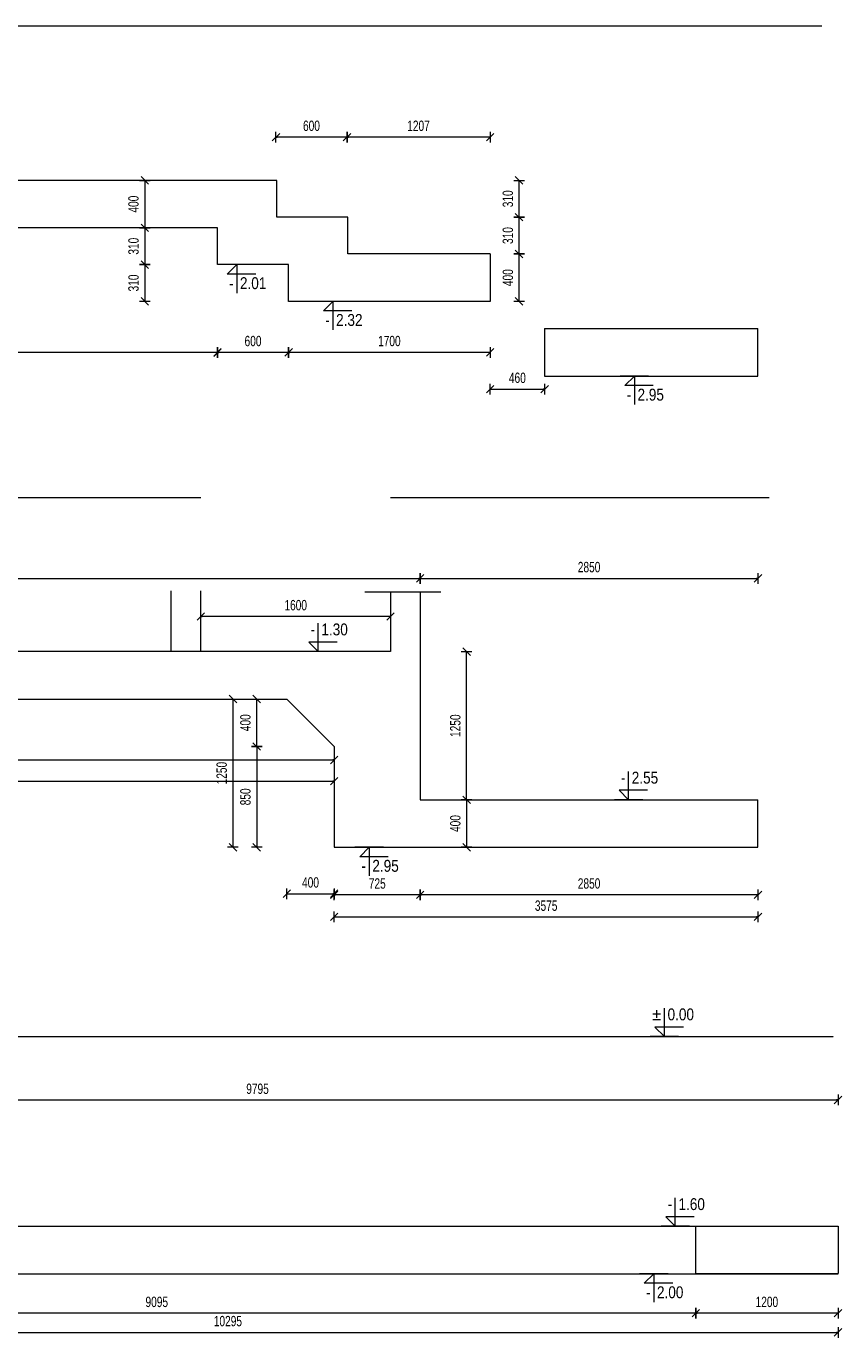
# Model space of a CAD drawing. Header units: millimetres. Extents: x -1893473 to 942156, y -568027 to 942944.
# Tile 14 of 256: x -206735 to -199855, y -237532 to -226473. Entities that reach past the tile are written whole.
import ezdxf
from ezdxf.enums import TextEntityAlignment as Align

# ---------------------------------------------------------------- set-up
doc = ezdxf.new("R2010")
doc.units = ezdxf.units.MM
doc.header["$LTSCALE"] = 0.2
doc.linetypes.add('HIDDEN', pattern=[9.525, 6.35, -3.175])
doc.layers.add('AutoCAD_Structural_Detailing_symbole graficzne', color=7, linetype='Continuous')
for name, color, linetype, lineweight in [('P-Opis fundamenty', 193, 'Continuous', 9), ('P-Przerywana', 13, 'HIDDEN', 18), ('P-Wymiar', 142, 'Continuous', 9)]:
    doc.layers.add(name, color=color, linetype=linetype, lineweight=lineweight)
doc.styles.add('ROMANS', font='arial.ttf', dxfattribs={"width": 0.7})
doc.styles.add('STYLE1', font='ARIALN.TTF')
doc.dimstyles.new('A50', dxfattribs={"dimscale": 50, "dimtxt": 1.75, "dimasz": 0.05, "dimexe": 0, "dimexo": 0, "dimgap": 1, "dimtad": 1, "dimdec": 0, "dimrnd": 1, "dimdsep": 46, "dimtxsty": 'ROMANS', "dimblk": '[[[[[[[[', "dimcen": 2, "dimdle": 2, "dimse1": 1, "dimse2": 1, "dimclrd": 256, "dimclrt": 1, "dimadec": 0, "dimazin": 0, "dimtfac": 1, "dimtdec": 0, "dimtix": 1, "dimtmove": 2, "dimatfit": 3, "dimldrblk": '[[[[[[[[', "dimfxl": 1, "dimtvp": 0.6, "dimtolj": 1, "dimlwd": -1, "dimarcsym": 0})

# ---------------------------------------------------------------- blocks, each defined once
blk = doc.blocks.new('[[[[[[[[')
at = {"layer": 'P-Wymiar'}
for p, q in [((-12.7, -12.7), (12.7, 12.7)), ((0, 0), (-4.6, 0)), ((0, 18), (0, -18))]:
    blk.add_line(p, q, dxfattribs=at)
blk = doc.blocks.new('*D6020')
at = {"layer": 'DEFPOINTS', "color": 0, "transparency": 16777216}
for p in [(23529, 9215), (23773, 9215), (23529, 8815)]:
    blk.add_point(p, dxfattribs=at)
at = {"layer": 'P-Wymiar', "transparency": 16777216}
blk.add_line((23773, 8817), (23773, 9212), dxfattribs=at)
at = {"layer": 'P-Wymiar', "transparency": 16777216, "xscale": 2.5, "yscale": 2.5, "zscale": 2.5}
for p, rotation in [((23773, 9215), 90), ((23773, 8815), 270)]:
    blk.add_blockref('[[[[[[[[', p, dxfattribs=dict(at, rotation=rotation))
at = {"layer": 'P-Wymiar', "color": 1, "transparency": 16777216, "insert": (23679, 9015), "char_height": 87.5, "attachment_point": 5, "rotation": 90, "style": 'ROMANS'}
blk.add_mtext('\\A1;400', dxfattribs=at)
blk = doc.blocks.new('*D6021')
at = {"layer": 'DEFPOINTS', "color": 0, "transparency": 16777216}
for p in [(22322, 9525), (23773, 9525), (23529, 9215)]:
    blk.add_point(p, dxfattribs=at)
at = {"layer": 'P-Wymiar', "transparency": 16777216}
blk.add_line((23773, 9217), (23773, 9522), dxfattribs=at)
at = {"layer": 'P-Wymiar', "transparency": 16777216, "xscale": 2.5, "yscale": 2.5, "zscale": 2.5}
for p, rotation in [((23773, 9525), 90), ((23773, 9215), 270)]:
    blk.add_blockref('[[[[[[[[', p, dxfattribs=dict(at, rotation=rotation))
at = {"layer": 'P-Wymiar', "color": 1, "transparency": 16777216, "insert": (23679, 9370), "char_height": 87.5, "attachment_point": 5, "rotation": 90, "style": 'ROMANS'}
blk.add_mtext('\\A1;310', dxfattribs=at)
blk = doc.blocks.new('*D6022')
at = {"layer": 'DEFPOINTS', "color": 0, "transparency": 16777216}
for p in [(21722, 9835), (23773, 9835), (22322, 9525)]:
    blk.add_point(p, dxfattribs=at)
at = {"layer": 'P-Wymiar', "transparency": 16777216}
blk.add_line((23773, 9527), (23773, 9832), dxfattribs=at)
at = {"layer": 'P-Wymiar', "transparency": 16777216, "xscale": 2.5, "yscale": 2.5, "zscale": 2.5}
for p, rotation in [((23773, 9835), 90), ((23773, 9525), 270)]:
    blk.add_blockref('[[[[[[[[', p, dxfattribs=dict(at, rotation=rotation))
at = {"layer": 'P-Wymiar', "color": 1, "transparency": 16777216, "insert": (23679, 9680), "char_height": 87.5, "attachment_point": 5, "rotation": 90, "style": 'ROMANS'}
blk.add_mtext('\\A1;310', dxfattribs=at)
blk = doc.blocks.new('*D6023')
at = {"layer": 'DEFPOINTS', "color": 0, "transparency": 16777216}
for p in [(20791, 9835), (20616, 9435), (20791, 9435)]:
    blk.add_point(p, dxfattribs=at)
at = {"layer": 'P-Wymiar', "transparency": 16777216}
blk.add_line((20616, 9832), (20616, 9437), dxfattribs=at)
at = {"layer": 'P-Wymiar', "transparency": 16777216, "xscale": 2.5, "yscale": 2.5, "zscale": 2.5}
for p, rotation in [((20616, 9835), 90), ((20616, 9435), 270)]:
    blk.add_blockref('[[[[[[[[', p, dxfattribs=dict(at, rotation=rotation))
at = {"layer": 'P-Wymiar', "color": 1, "transparency": 16777216, "insert": (20521, 9635), "char_height": 87.5, "attachment_point": 5, "rotation": 90, "style": 'ROMANS'}
blk.add_mtext('\\A1;400', dxfattribs=at)
blk = doc.blocks.new('*D6024')
at = {"layer": 'DEFPOINTS', "color": 0, "transparency": 16777216}
for p in [(20791, 9435), (20616, 9125), (21222, 9125)]:
    blk.add_point(p, dxfattribs=at)
at = {"layer": 'P-Wymiar', "transparency": 16777216}
blk.add_line((20616, 9432), (20616, 9127), dxfattribs=at)
at = {"layer": 'P-Wymiar', "transparency": 16777216, "xscale": 2.5, "yscale": 2.5, "zscale": 2.5}
for p, rotation in [((20616, 9435), 90), ((20616, 9125), 270)]:
    blk.add_blockref('[[[[[[[[', p, dxfattribs=dict(at, rotation=rotation))
at = {"layer": 'P-Wymiar', "color": 1, "transparency": 16777216, "insert": (20521, 9280), "char_height": 87.5, "attachment_point": 5, "rotation": 90, "style": 'ROMANS'}
blk.add_mtext('\\A1;310', dxfattribs=at)
blk = doc.blocks.new('*D6025')
at = {"layer": 'DEFPOINTS', "color": 0, "transparency": 16777216}
for p in [(21222, 9125), (20616, 8815), (21822, 8815)]:
    blk.add_point(p, dxfattribs=at)
at = {"layer": 'P-Wymiar', "transparency": 16777216}
blk.add_line((20616, 9122), (20616, 8817), dxfattribs=at)
at = {"layer": 'P-Wymiar', "transparency": 16777216, "xscale": 2.5, "yscale": 2.5, "zscale": 2.5}
for p, rotation in [((20616, 9125), 90), ((20616, 8815), 270)]:
    blk.add_blockref('[[[[[[[[', p, dxfattribs=dict(at, rotation=rotation))
at = {"layer": 'P-Wymiar', "color": 1, "transparency": 16777216, "insert": (20521, 8970), "char_height": 87.5, "attachment_point": 5, "rotation": 90, "style": 'ROMANS'}
blk.add_mtext('\\A1;310', dxfattribs=at)
blk = doc.blocks.new('*D6026')
at = {"layer": 'DEFPOINTS', "color": 0, "transparency": 16777216}
for p in [(22322, 10200), (22322, 9215), (23529, 9215)]:
    blk.add_point(p, dxfattribs=at)
at = {"layer": 'P-Wymiar', "transparency": 16777216}
blk.add_line((23527, 10200), (22324, 10200), dxfattribs=at)
at = {"layer": 'P-Wymiar', "transparency": 16777216, "xscale": 2.5, "yscale": 2.5, "zscale": 2.5, "rotation": 180}
blk.add_blockref('[[[[[[[[', (22322, 10200), dxfattribs=at)
at = {"layer": 'P-Wymiar', "transparency": 16777216, "xscale": 2.5, "yscale": 2.5, "zscale": 2.5}
blk.add_blockref('[[[[[[[[', (23529, 10200), dxfattribs=at)
at = {"layer": 'P-Wymiar', "color": 1, "transparency": 16777216, "insert": (22925, 10295), "char_height": 87.5, "attachment_point": 5, "style": 'ROMANS'}
blk.add_mtext('\\A1;1207', dxfattribs=at)
blk = doc.blocks.new('*D6027')
at = {"layer": 'DEFPOINTS', "color": 0, "transparency": 16777216}
for p in [(21722, 10200), (21722, 9525), (22322, 9215)]:
    blk.add_point(p, dxfattribs=at)
at = {"layer": 'P-Wymiar', "transparency": 16777216}
blk.add_line((22319, 10200), (21724, 10200), dxfattribs=at)
at = {"layer": 'P-Wymiar', "transparency": 16777216, "xscale": 2.5, "yscale": 2.5, "zscale": 2.5, "rotation": 180}
blk.add_blockref('[[[[[[[[', (21722, 10200), dxfattribs=at)
at = {"layer": 'P-Wymiar', "transparency": 16777216, "xscale": 2.5, "yscale": 2.5, "zscale": 2.5}
blk.add_blockref('[[[[[[[[', (22322, 10200), dxfattribs=at)
at = {"layer": 'P-Wymiar', "color": 1, "transparency": 16777216, "insert": (22022, 10295), "char_height": 87.5, "attachment_point": 5, "style": 'ROMANS'}
blk.add_mtext('\\A1;600', dxfattribs=at)
blk = doc.blocks.new('*D6028')
at = {"layer": 'DEFPOINTS', "color": 0, "transparency": 16777216}
for p in [(21829, 8874), (23529, 8815), (21829, 8385)]:
    blk.add_point(p, dxfattribs=at)
at = {"layer": 'P-Wymiar', "transparency": 16777216}
blk.add_line((23527, 8385), (21831, 8385), dxfattribs=at)
at = {"layer": 'P-Wymiar', "transparency": 16777216, "xscale": 2.5, "yscale": 2.5, "zscale": 2.5, "rotation": 180}
blk.add_blockref('[[[[[[[[', (21829, 8385), dxfattribs=at)
at = {"layer": 'P-Wymiar', "transparency": 16777216, "xscale": 2.5, "yscale": 2.5, "zscale": 2.5}
blk.add_blockref('[[[[[[[[', (23529, 8385), dxfattribs=at)
at = {"layer": 'P-Wymiar', "color": 1, "transparency": 16777216, "insert": (22679, 8480), "char_height": 87.5, "attachment_point": 5, "style": 'ROMANS'}
blk.add_mtext('\\A1;1700', dxfattribs=at)
blk = doc.blocks.new('*D6029')
at = {"layer": 'DEFPOINTS', "color": 0, "transparency": 16777216}
for p in [(21229, 9170), (21829, 8874), (21229, 8385)]:
    blk.add_point(p, dxfattribs=at)
at = {"layer": 'P-Wymiar', "transparency": 16777216}
blk.add_line((21826, 8385), (21231, 8385), dxfattribs=at)
at = {"layer": 'P-Wymiar', "transparency": 16777216, "xscale": 2.5, "yscale": 2.5, "zscale": 2.5, "rotation": 180}
blk.add_blockref('[[[[[[[[', (21229, 8385), dxfattribs=at)
at = {"layer": 'P-Wymiar', "transparency": 16777216, "xscale": 2.5, "yscale": 2.5, "zscale": 2.5}
blk.add_blockref('[[[[[[[[', (21829, 8385), dxfattribs=at)
at = {"layer": 'P-Wymiar', "color": 1, "transparency": 16777216, "insert": (21529, 8480), "char_height": 87.5, "attachment_point": 5, "style": 'ROMANS'}
blk.add_mtext('\\A1;600', dxfattribs=at)
blk = doc.blocks.new('*D6030')
at = {"layer": 'DEFPOINTS', "color": 0, "transparency": 16777216}
for p in [(23529, 8815), (23989, 8585), (23989, 8075)]:
    blk.add_point(p, dxfattribs=at)
at = {"layer": 'P-Wymiar', "transparency": 16777216}
blk.add_line((23532, 8075), (23987, 8075), dxfattribs=at)
at = {"layer": 'P-Wymiar', "transparency": 16777216, "xscale": 2.5, "yscale": 2.5, "zscale": 2.5, "rotation": 180}
blk.add_blockref('[[[[[[[[', (23529, 8075), dxfattribs=at)
at = {"layer": 'P-Wymiar', "transparency": 16777216, "xscale": 2.5, "yscale": 2.5, "zscale": 2.5}
blk.add_blockref('[[[[[[[[', (23989, 8075), dxfattribs=at)
at = {"layer": 'P-Wymiar', "color": 1, "transparency": 16777216, "insert": (23759, 8170), "char_height": 87.5, "attachment_point": 5, "style": 'ROMANS'}
blk.add_mtext('\\A1;460', dxfattribs=at)
blk = doc.blocks.new('*D6089')
at = {"layer": 'DEFPOINTS', "color": 0, "transparency": 16777216}
for p in [(17222, 9460), (21229, 9374), (17222, 8383)]:
    blk.add_point(p, dxfattribs=at)
at = {"layer": 'P-Wymiar', "transparency": 16777216}
blk.add_line((21226, 8383), (17224, 8383), dxfattribs=at)
at = {"layer": 'P-Wymiar', "transparency": 16777216, "xscale": 2.5, "yscale": 2.5, "zscale": 2.5, "rotation": 180}
blk.add_blockref('[[[[[[[[', (17222, 8383), dxfattribs=at)
at = {"layer": 'P-Wymiar', "transparency": 16777216, "xscale": 2.5, "yscale": 2.5, "zscale": 2.5}
blk.add_blockref('[[[[[[[[', (21229, 8383), dxfattribs=at)
at = {"layer": 'P-Wymiar', "color": 1, "transparency": 16777216, "insert": (19225, 8477), "char_height": 87.5, "attachment_point": 5, "style": 'ROMANS'}
blk.add_mtext('\\A1;4007', dxfattribs=at)
blk = doc.blocks.new('*D6096')
at = {"layer": 'DEFPOINTS', "color": 0, "transparency": 16777216}
for p in [(22214, 4948), (22214, 4896), (15969, 3870)]:
    blk.add_point(p, dxfattribs=at)
at = {"layer": 'P-Wymiar', "transparency": 16777216}
blk.add_line((15972, 4948), (22212, 4948), dxfattribs=at)
at = {"layer": 'P-Wymiar', "transparency": 16777216, "xscale": 2.5, "yscale": 2.5, "zscale": 2.5, "rotation": 180}
blk.add_blockref('[[[[[[[[', (15969, 4948), dxfattribs=at)
at = {"layer": 'P-Wymiar', "transparency": 16777216, "xscale": 2.5, "yscale": 2.5, "zscale": 2.5}
blk.add_blockref('[[[[[[[[', (22214, 4948), dxfattribs=at)
at = {"layer": 'P-Wymiar', "color": 1, "transparency": 16777216, "insert": (19092, 5042), "char_height": 87.5, "attachment_point": 5, "style": 'ROMANS'}
blk.add_mtext('\\A1;6245', dxfattribs=at)
blk = doc.blocks.new('*D6097')
at = {"layer": 'DEFPOINTS', "color": 0, "transparency": 16777216}
for p in [(15469, 5462), (22214, 4769), (22214, 4637)]:
    blk.add_point(p, dxfattribs=at)
at = {"layer": 'P-Wymiar', "transparency": 16777216}
blk.add_line((15472, 4769), (22212, 4769), dxfattribs=at)
at = {"layer": 'P-Wymiar', "transparency": 16777216, "xscale": 2.5, "yscale": 2.5, "zscale": 2.5, "rotation": 180}
blk.add_blockref('[[[[[[[[', (15469, 4769), dxfattribs=at)
at = {"layer": 'P-Wymiar', "transparency": 16777216, "xscale": 2.5, "yscale": 2.5, "zscale": 2.5}
blk.add_blockref('[[[[[[[[', (22214, 4769), dxfattribs=at)
at = {"layer": 'P-Wymiar', "color": 1, "transparency": 16777216, "insert": (18842, 4863), "char_height": 87.5, "attachment_point": 5, "style": 'ROMANS'}
blk.add_mtext('\\A1;6745', dxfattribs=at)
blk = doc.blocks.new('*D6098')
at = {"layer": 'DEFPOINTS', "color": 0, "transparency": 16777216}
for p in [(21560, 5462), (21814, 5462), (22214, 5062)]:
    blk.add_point(p, dxfattribs=at)
at = {"layer": 'P-Wymiar', "transparency": 16777216}
blk.add_line((21560, 5065), (21560, 5460), dxfattribs=at)
at = {"layer": 'P-Wymiar', "transparency": 16777216, "xscale": 2.5, "yscale": 2.5, "zscale": 2.5}
for p, rotation in [((21560, 5462), 90), ((21560, 5062), 270)]:
    blk.add_blockref('[[[[[[[[', p, dxfattribs=dict(at, rotation=rotation))
at = {"layer": 'P-Wymiar', "color": 1, "transparency": 16777216, "insert": (21465, 5262), "char_height": 87.5, "attachment_point": 5, "rotation": 90, "style": 'ROMANS'}
blk.add_mtext('\\A1;400', dxfattribs=at)
blk = doc.blocks.new('*D6099')
at = {"layer": 'DEFPOINTS', "color": 0, "transparency": 16777216}
for p in [(21814, 5462), (22214, 5062), (22214, 3820)]:
    blk.add_point(p, dxfattribs=at)
at = {"layer": 'P-Wymiar', "transparency": 16777216}
blk.add_line((21817, 3820), (22212, 3820), dxfattribs=at)
at = {"layer": 'P-Wymiar', "transparency": 16777216, "xscale": 2.5, "yscale": 2.5, "zscale": 2.5, "rotation": 180}
blk.add_blockref('[[[[[[[[', (21814, 3820), dxfattribs=at)
at = {"layer": 'P-Wymiar', "transparency": 16777216, "xscale": 2.5, "yscale": 2.5, "zscale": 2.5}
blk.add_blockref('[[[[[[[[', (22214, 3820), dxfattribs=at)
at = {"layer": 'P-Wymiar', "color": 1, "transparency": 16777216, "insert": (22014, 3915), "char_height": 87.5, "attachment_point": 5, "style": 'ROMANS'}
blk.add_mtext('\\A1;400', dxfattribs=at)
blk = doc.blocks.new('*D6100')
at = {"layer": 'DEFPOINTS', "color": 0, "transparency": 16777216}
for p in [(22214, 5062), (21560, 4212), (22214, 4212)]:
    blk.add_point(p, dxfattribs=at)
at = {"layer": 'P-Wymiar', "transparency": 16777216}
blk.add_line((21560, 5060), (21560, 4215), dxfattribs=at)
at = {"layer": 'P-Wymiar', "transparency": 16777216, "xscale": 2.5, "yscale": 2.5, "zscale": 2.5}
for p, rotation in [((21560, 5062), 90), ((21560, 4212), 270)]:
    blk.add_blockref('[[[[[[[[', p, dxfattribs=dict(at, rotation=rotation))
at = {"layer": 'P-Wymiar', "color": 1, "transparency": 16777216, "insert": (21465, 4637), "char_height": 87.5, "attachment_point": 5, "rotation": 90, "style": 'ROMANS'}
blk.add_mtext('\\A1;850', dxfattribs=at)
blk = doc.blocks.new('*D6101')
at = {"layer": 'DEFPOINTS', "color": 0, "transparency": 16777216}
for p in [(21688, 5462), (21360, 4212), (22214, 4212)]:
    blk.add_point(p, dxfattribs=at)
at = {"layer": 'P-Wymiar', "transparency": 16777216}
blk.add_line((21360, 5460), (21360, 4215), dxfattribs=at)
at = {"layer": 'P-Wymiar', "transparency": 16777216, "xscale": 2.5, "yscale": 2.5, "zscale": 2.5}
for p, rotation in [((21360, 5462), 90), ((21360, 4212), 270)]:
    blk.add_blockref('[[[[[[[[', p, dxfattribs=dict(at, rotation=rotation))
at = {"layer": 'P-Wymiar', "color": 1, "transparency": 16777216, "insert": (21265, 4837), "char_height": 87.5, "attachment_point": 5, "rotation": 90, "style": 'ROMANS'}
blk.add_mtext('\\A1;1250', dxfattribs=at)
blk = doc.blocks.new('*D6102')
at = {"layer": 'DEFPOINTS', "color": 0, "transparency": 16777216}
for p in [(23402, 4612), (23331, 4212), (23402, 4212)]:
    blk.add_point(p, dxfattribs=at)
at = {"layer": 'P-Wymiar', "transparency": 16777216}
blk.add_line((23331, 4610), (23331, 4215), dxfattribs=at)
at = {"layer": 'P-Wymiar', "transparency": 16777216, "xscale": 2.5, "yscale": 2.5, "zscale": 2.5}
for p, rotation in [((23331, 4612), 90), ((23331, 4212), 270)]:
    blk.add_blockref('[[[[[[[[', p, dxfattribs=dict(at, rotation=rotation))
at = {"layer": 'P-Wymiar', "color": 1, "transparency": 16777216, "insert": (23236, 4412), "char_height": 87.5, "attachment_point": 5, "rotation": 90, "style": 'ROMANS'}
blk.add_mtext('\\A1;400', dxfattribs=at)
blk = doc.blocks.new('*D6103')
at = {"layer": 'DEFPOINTS', "color": 0, "transparency": 16777216}
for p in [(22214, 4212), (25789, 4212), (25789, 3625)]:
    blk.add_point(p, dxfattribs=at)
at = {"layer": 'P-Wymiar', "transparency": 16777216}
blk.add_line((22217, 3625), (25787, 3625), dxfattribs=at)
at = {"layer": 'P-Wymiar', "transparency": 16777216, "xscale": 2.5, "yscale": 2.5, "zscale": 2.5, "rotation": 180}
blk.add_blockref('[[[[[[[[', (22214, 3625), dxfattribs=at)
at = {"layer": 'P-Wymiar', "transparency": 16777216, "xscale": 2.5, "yscale": 2.5, "zscale": 2.5}
blk.add_blockref('[[[[[[[[', (25789, 3625), dxfattribs=at)
at = {"layer": 'P-Wymiar', "color": 1, "transparency": 16777216, "insert": (24002, 3719), "char_height": 87.5, "attachment_point": 5, "style": 'ROMANS'}
blk.add_mtext('\\A1;3575', dxfattribs=at)
blk = doc.blocks.new('*D6104')
at = {"layer": 'DEFPOINTS', "color": 0, "transparency": 16777216}
for p in [(22939, 4612), (25789, 4212), (22939, 3811)]:
    blk.add_point(p, dxfattribs=at)
at = {"layer": 'P-Wymiar', "transparency": 16777216}
blk.add_line((25787, 3811), (22942, 3811), dxfattribs=at)
at = {"layer": 'P-Wymiar', "transparency": 16777216, "xscale": 2.5, "yscale": 2.5, "zscale": 2.5, "rotation": 180}
blk.add_blockref('[[[[[[[[', (22939, 3811), dxfattribs=at)
at = {"layer": 'P-Wymiar', "transparency": 16777216, "xscale": 2.5, "yscale": 2.5, "zscale": 2.5}
blk.add_blockref('[[[[[[[[', (25789, 3811), dxfattribs=at)
at = {"layer": 'P-Wymiar', "color": 1, "transparency": 16777216, "insert": (24364, 3906), "char_height": 87.5, "attachment_point": 5, "style": 'ROMANS'}
blk.add_mtext('\\A1;2850', dxfattribs=at)
blk = doc.blocks.new('*D6105')
at = {"layer": 'DEFPOINTS', "color": 0, "transparency": 16777216}
for p in [(22939, 4612), (22214, 4212), (22214, 3811)]:
    blk.add_point(p, dxfattribs=at)
at = {"layer": 'P-Wymiar', "transparency": 16777216}
blk.add_line((22937, 3811), (22217, 3811), dxfattribs=at)
at = {"layer": 'P-Wymiar', "transparency": 16777216, "xscale": 2.5, "yscale": 2.5, "zscale": 2.5, "rotation": 180}
blk.add_blockref('[[[[[[[[', (22214, 3811), dxfattribs=at)
at = {"layer": 'P-Wymiar', "transparency": 16777216, "xscale": 2.5, "yscale": 2.5, "zscale": 2.5}
blk.add_blockref('[[[[[[[[', (22939, 3811), dxfattribs=at)
at = {"layer": 'P-Wymiar', "color": 1, "transparency": 16777216, "insert": (22577, 3906), "char_height": 87.5, "attachment_point": 5, "style": 'ROMANS'}
blk.add_mtext('\\A1;725', dxfattribs=at)
blk = doc.blocks.new('*D6107')
at = {"layer": 'DEFPOINTS', "color": 0, "transparency": 16777216}
for p in [(22939, 6479), (15969, 6112), (22939, 6001)]:
    blk.add_point(p, dxfattribs=at)
at = {"layer": 'P-Wymiar', "transparency": 16777216}
blk.add_line((15972, 6479), (22937, 6479), dxfattribs=at)
at = {"layer": 'P-Wymiar', "transparency": 16777216, "xscale": 2.5, "yscale": 2.5, "zscale": 2.5, "rotation": 180}
blk.add_blockref('[[[[[[[[', (15969, 6479), dxfattribs=at)
at = {"layer": 'P-Wymiar', "transparency": 16777216, "xscale": 2.5, "yscale": 2.5, "zscale": 2.5}
blk.add_blockref('[[[[[[[[', (22939, 6479), dxfattribs=at)
at = {"layer": 'P-Wymiar', "color": 1, "transparency": 16777216, "insert": (19454, 6574), "char_height": 87.5, "attachment_point": 5, "style": 'ROMANS'}
blk.add_mtext('\\A1;6970', dxfattribs=at)
blk = doc.blocks.new('*D6108')
at = {"layer": 'DEFPOINTS', "color": 0, "transparency": 16777216}
for p in [(25789, 6479), (22939, 6001), (25789, 4612)]:
    blk.add_point(p, dxfattribs=at)
at = {"layer": 'P-Wymiar', "transparency": 16777216}
blk.add_line((22942, 6479), (25787, 6479), dxfattribs=at)
at = {"layer": 'P-Wymiar', "transparency": 16777216, "xscale": 2.5, "yscale": 2.5, "zscale": 2.5, "rotation": 180}
blk.add_blockref('[[[[[[[[', (22939, 6479), dxfattribs=at)
at = {"layer": 'P-Wymiar', "transparency": 16777216, "xscale": 2.5, "yscale": 2.5, "zscale": 2.5}
blk.add_blockref('[[[[[[[[', (25789, 6479), dxfattribs=at)
at = {"layer": 'P-Wymiar', "color": 1, "transparency": 16777216, "insert": (24364, 6574), "char_height": 87.5, "attachment_point": 5, "style": 'ROMANS'}
blk.add_mtext('\\A1;2850', dxfattribs=at)
blk = doc.blocks.new('*D6109')
at = {"layer": 'DEFPOINTS', "color": 0, "transparency": 16777216}
for p in [(22689, 5862), (23331, 5862), (23402, 4612)]:
    blk.add_point(p, dxfattribs=at)
at = {"layer": 'P-Wymiar', "transparency": 16777216}
blk.add_line((23331, 4615), (23331, 5860), dxfattribs=at)
at = {"layer": 'P-Wymiar', "transparency": 16777216, "xscale": 2.5, "yscale": 2.5, "zscale": 2.5}
for p, rotation in [((23331, 5862), 90), ((23331, 4612), 270)]:
    blk.add_blockref('[[[[[[[[', p, dxfattribs=dict(at, rotation=rotation))
at = {"layer": 'P-Wymiar', "color": 1, "transparency": 16777216, "insert": (23236, 5237), "char_height": 87.5, "attachment_point": 5, "rotation": 90, "style": 'ROMANS'}
blk.add_mtext('\\A1;1250', dxfattribs=at)
blk = doc.blocks.new('*D6116')
at = {"layer": 'DEFPOINTS', "color": 0, "transparency": 16777216}
for p in [(16169, 616), (26464, 616), (26464, 121)]:
    blk.add_point(p, dxfattribs=at)
at = {"layer": 'P-Wymiar', "transparency": 16777216}
blk.add_line((16172, 121), (26462, 121), dxfattribs=at)
at = {"layer": 'P-Wymiar', "transparency": 16777216, "xscale": 2.5, "yscale": 2.5, "zscale": 2.5, "rotation": 180}
blk.add_blockref('[[[[[[[[', (16169, 121), dxfattribs=at)
at = {"layer": 'P-Wymiar', "transparency": 16777216, "xscale": 2.5, "yscale": 2.5, "zscale": 2.5}
blk.add_blockref('[[[[[[[[', (26464, 121), dxfattribs=at)
at = {"layer": 'P-Wymiar', "color": 1, "transparency": 16777216, "insert": (21317, 216), "char_height": 87.5, "attachment_point": 5, "style": 'ROMANS'}
blk.add_mtext('\\A1;10295', dxfattribs=at)
blk = doc.blocks.new('*D6117')
at = {"layer": 'DEFPOINTS', "color": 0, "transparency": 16777216}
for p in [(25264, 616), (26464, 616), (25264, 284)]:
    blk.add_point(p, dxfattribs=at)
at = {"layer": 'P-Wymiar', "transparency": 16777216}
blk.add_line((26462, 284), (25267, 284), dxfattribs=at)
at = {"layer": 'P-Wymiar', "transparency": 16777216, "xscale": 2.5, "yscale": 2.5, "zscale": 2.5, "rotation": 180}
blk.add_blockref('[[[[[[[[', (25264, 284), dxfattribs=at)
at = {"layer": 'P-Wymiar', "transparency": 16777216, "xscale": 2.5, "yscale": 2.5, "zscale": 2.5}
blk.add_blockref('[[[[[[[[', (26464, 284), dxfattribs=at)
at = {"layer": 'P-Wymiar', "color": 1, "transparency": 16777216, "insert": (25864, 378), "char_height": 87.5, "attachment_point": 5, "style": 'ROMANS'}
blk.add_mtext('\\A1;1200', dxfattribs=at)
blk = doc.blocks.new('*D6118')
at = {"layer": 'DEFPOINTS', "color": 0, "transparency": 16777216}
for p in [(16169, 616), (25264, 616), (16169, 284)]:
    blk.add_point(p, dxfattribs=at)
at = {"layer": 'P-Wymiar', "transparency": 16777216}
blk.add_line((25262, 284), (16172, 284), dxfattribs=at)
at = {"layer": 'P-Wymiar', "transparency": 16777216, "xscale": 2.5, "yscale": 2.5, "zscale": 2.5, "rotation": 180}
blk.add_blockref('[[[[[[[[', (16169, 284), dxfattribs=at)
at = {"layer": 'P-Wymiar', "transparency": 16777216, "xscale": 2.5, "yscale": 2.5, "zscale": 2.5}
blk.add_blockref('[[[[[[[[', (25264, 284), dxfattribs=at)
at = {"layer": 'P-Wymiar', "color": 1, "transparency": 16777216, "insert": (20717, 378), "char_height": 87.5, "attachment_point": 5, "style": 'ROMANS'}
blk.add_mtext('\\A1;9095', dxfattribs=at)
blk = doc.blocks.new('*D6125')
at = {"layer": 'DEFPOINTS', "color": 0, "transparency": 16777216}
for p in [(26464, 2081), (16669, 1316), (26464, 1016)]:
    blk.add_point(p, dxfattribs=at)
at = {"layer": 'P-Wymiar', "transparency": 16777216}
blk.add_line((16672, 2081), (26462, 2081), dxfattribs=at)
at = {"layer": 'P-Wymiar', "transparency": 16777216, "xscale": 2.5, "yscale": 2.5, "zscale": 2.5, "rotation": 180}
blk.add_blockref('[[[[[[[[', (16669, 2081), dxfattribs=at)
at = {"layer": 'P-Wymiar', "transparency": 16777216, "xscale": 2.5, "yscale": 2.5, "zscale": 2.5}
blk.add_blockref('[[[[[[[[', (26464, 2081), dxfattribs=at)
at = {"layer": 'P-Wymiar', "color": 1, "transparency": 16777216, "insert": (21567, 2175), "char_height": 87.5, "attachment_point": 5, "style": 'ROMANS'}
blk.add_mtext('\\A1;9795', dxfattribs=at)
blk = doc.blocks.new('*D5697')
at = {"layer": 'DEFPOINTS', "color": 0}
for p in [(-205262, -231412), (-205262, -231450), (-203662, -231412)]:
    blk.add_point(p, dxfattribs=at)
at = {"layer": 'P-Wymiar', "transparency": 16777216}
blk.add_line((-203665, -231450), (-205260, -231450), dxfattribs=at)
at = {"layer": 'P-Wymiar', "transparency": 16777216, "xscale": 2.5, "yscale": 2.5, "zscale": 2.5, "rotation": 180}
blk.add_blockref('[[[[[[[[', (-205262, -231450), dxfattribs=at)
at = {"layer": 'P-Wymiar', "transparency": 16777216, "xscale": 2.5, "yscale": 2.5, "zscale": 2.5}
blk.add_blockref('[[[[[[[[', (-203662, -231450), dxfattribs=at)
at = {"layer": 'P-Wymiar', "color": 1, "transparency": 16777216, "insert": (-204462, -231355), "char_height": 87.5, "attachment_point": 5, "style": 'ROMANS'}
blk.add_mtext('\\A1;1600', dxfattribs=at)
blk = doc.blocks.new('A$C6E807FF6')
at = {"layer": 'AutoCAD_Structural_Detailing_symbole graficzne', "color": 1, "lineweight": 0}
for p, q in [((21511.9, 9125), (21271.9, 9125)), ((21311.9, 9045), (21391.9, 9125)), ((21391.9, 9125), (21391.9, 8885)), ((21551.9, 9045), (21311.9, 9045)), ((22323, 8815), (22083, 8815)), ((22123, 8735), (22203, 8815)), ((22203, 8815), (22203, 8575)), ((22363, 8735), (22123, 8735)), ((24865.8, 8185), (24625.8, 8185)), ((24665.8, 8105), (24745.8, 8185)), ((24745.8, 8185), (24745.8, 7945)), ((24905.8, 8105), (24665.8, 8105)), ((22079.1, 5862.1), (22079.1, 6102.1)), ((22199.1, 5862.1), (21959.1, 5862.1)), ((22239.1, 5942.1), (21999.1, 5942.1)), ((21999.1, 5942.1), (22079.1, 5862.1)), ((24697.3, 4612.1), (24697.3, 4852.1)), ((24857.3, 4692.1), (24617.3, 4692.1)), ((24617.3, 4692.1), (24697.3, 4612.1)), ((24817.3, 4612.1), (24577.3, 4612.1)), ((22628.8, 4212.1), (22388.8, 4212.1)), ((22428.8, 4132.1), (22508.8, 4212.1)), ((22508.8, 4212.1), (22508.8, 3972.1)), ((22668.8, 4132.1), (22428.8, 4132.1)), ((24999.4, 2616.4), (24999.4, 2856.4)), ((25159.4, 2696.4), (24919.4, 2696.4)), ((24919.4, 2696.4), (24999.4, 2616.4)), ((25119.4, 2616.4), (24879.4, 2616.4)), ((25091.4, 1016.4), (25091.4, 1256.4)), ((25211.4, 1016.4), (24971.4, 1016.4)), ((25251.4, 1096.4), (25011.4, 1096.4)), ((25011.4, 1096.4), (25091.4, 1016.4)), ((25030, 616.4), (24790, 616.4)), ((24830, 536.4), (24910, 616.4)), ((24910, 616.4), (24910, 376.4)), ((25070, 536.4), (24830, 536.4))]:
    blk.add_line(p, q, dxfattribs=at)
at = {"layer": 'P-Opis fundamenty', "color": 1}
for points in [[(23529, 9215), (23529, 8815), (21828.5, 8815), (21828.5, 9125), (21228.5, 9125), (21228.5, 9435), (17218.5, 9435), (17218.5, 9835)], [(23989, 8585), (23989, 8185), (25789, 8185), (25789, 8585)], [(19219, 5462.1), (19719, 5462.1), (19719, 5462.1), (21814, 5462.1), (22214, 5062.1), (22214, 4212.1), (25789, 4212.1), (25789, 4612.1)], [(11169, 1166.4), (15469, 1166.4), (15469, 916.4), (16169, 916.4), (16169, 616.4), (26464, 616.4)]]:
    blk.add_lwpolyline(points, dxfattribs=at)
at = {"layer": 'P-Opis fundamenty', "color": 2}
for points in [[(23529, 9215), (22328.5, 9215), (22328.5, 9525), (21728.5, 9525), (21728.5, 9835), (17218.5, 9835)], [(23989, 8585), (25789, 8585)], [(22689, 6366.6), (22689, 5862.1), (19219, 5862.1), (19219, 5862.1), (18118.9, 5862.1)], [(22939, 6366.6), (22939, 4612.1), (25789, 4612.1)], [(11169, 1566.4), (15969, 1566.4), (15969, 1316.4), (16669, 1316.4), (16669, 1016.4), (26464, 1016.4)]]:
    blk.add_lwpolyline(points, dxfattribs=at)
at = {"layer": 'P-Opis fundamenty', "color": 3}
blk.add_lwpolyline([(22472.4, 6366.6), (23113.1, 6366.6)], dxfattribs=at)
at = {"layer": 'P-Przerywana', "color": 84, "true_color": 0x269900}
for points in [[(26328.9, 11135), (16860.3, 11135)], [(11089.7, 7162.1), (21089, 7162.1)], [(22689, 7162.1), (25884.4, 7162.1)], [(11205.7, 2616.4), (26427.3, 2616.4)]]:
    blk.add_lwpolyline(points, dxfattribs=at)
at = {"layer": 'P-Przerywana'}
blk.add_lwpolyline([(26464, 1016.4), (26464, 616.4), (25264, 616.4), (25264, 1016.4)], close=True, dxfattribs=at)
at = {"layer": 'AutoCAD_Structural_Detailing_symbole graficzne', "color": 2, "style": 'STYLE1'}
for p in [(21365.2, 9018.3), (22176.3, 8708.3), (24719.2, 8078.3), (22482.1, 4105.5), (24883.4, 509.7)]:
    blk.add_text('-', height=100, dxfattribs=at).set_placement(p, align=Align.TOP_RIGHT)
for s, p in [('2.01 ', (21418.6, 9018.3)), ('2.32 ', (22229.7, 8708.3)), ('2.95 ', (24772.5, 8078.3)), ('2.95 ', (22535.5, 4105.5)), ('2.00 ', (24936.7, 509.7))]:
    blk.add_text(s, height=100, dxfattribs=at).set_placement(p, align=Align.TOP_LEFT)
for s, p in [('1.30 ', (22105.8, 5968.8)), ('2.55 ', (24723.9, 4718.8)), ('0.00 ', (25026.1, 2723)), ('1.60 ', (25118.1, 1123))]:
    blk.add_text(s, height=100, dxfattribs=at).set_placement(p, align=Align.BOTTOM_LEFT)
for s, p in [('-', (22052.5, 5968.8)), ('-', (24670.6, 4718.8)), ('±', (24972.7, 2723)), ('-', (25064.7, 1123))]:
    blk.add_text(s, height=100, dxfattribs=at).set_placement(p, align=Align.BOTTOM_RIGHT)
at = {"layer": 'P-Wymiar'}
for base, p1, p2, picture, middle in [((21721.5, 10200.4), (22321.5, 9215), (21721.5, 9525), '*D6027', (22021.5, 10295)), ((22321.5311, 10200.3514), (23529.0063, 9214.9873), (22321.5311, 9214.9873), '*D6026', (22925.2687, 10295.0265)), ((17221.5, 8382.5), (21228.5, 9374.2), (17221.5, 9459.6), '*D6089', (19225, 8477.2)), ((21228.5, 8385.1), (21828.5, 8874.5), (21228.5, 9169.6), '*D6029', (21528.5, 8479.7)), ((21828.5311, 8385.0533), (23529.0063, 8814.9873), (21828.5311, 8874.4922), '*D6028', (22678.7687, 8479.7284)), ((23989, 8075.2), (23529, 8815), (23989, 8585), '*D6030', (23759, 8169.8)), ((22939, 6479.2), (15969, 6112.1), (22939, 6001), '*D6107', (19454, 6573.9)), ((25789, 6479.2), (22939, 6001), (25789, 4612.1), '*D6108', (24364, 6573.9)), ((22214, 4768.7), (15469, 5462.1), (22214, 4637.1), '*D6097', (18841.5, 4863.3)), ((22214, 3820.1), (21814, 5462.1), (22214, 5062.1), '*D6099', (22014, 3914.8)), ((22214, 4947.5), (15969, 3869.5), (22214, 4896), '*D6096', (19091.5, 5042.2)), ((22214, 3811.3), (22939, 4612.1), (22214, 4212.1), '*D6105', (22576.5, 3906)), ((22939, 3811.3), (25789, 4212.1), (22939, 4612.1), '*D6104', (24364, 3906)), ((25789, 3624.8), (22214, 4212.1), (25789, 4212.1), '*D6103', (24001.5, 3719.5)), ((26464, 2080.7), (16669, 1316.4), (26464, 1016.4), '*D6125', (21566.5, 2175.3)), ((26464, 121), (16169, 616.4), (26464, 616.4), '*D6116', (21316.5, 215.7)), ((16169, 283.5), (25264, 616.4), (16169, 616.4), '*D6118', (20716.5, 378.2)), ((25264, 283.5), (26464, 616.4), (25264, 616.4), '*D6117', (25864, 378.2))]:
    dim = blk.add_linear_dim(base=base, p1=p1, p2=p2, dimstyle='A50', dxfattribs=at)
    dim.commit()
    dim.dimension.update_dxf_attribs({"geometry": picture, "text_midpoint": middle})
for base, p1, p2, picture, middle in [((20615.6, 9435), (20790.8, 9835), (20790.8, 9435), '*D6023', (20520.9, 9635)), ((23773.4, 9835), (22321.5, 9525), (21721.5, 9835), '*D6022', (23678.7, 9680)), ((23773.4, 9525), (23529, 9215), (22321.5, 9525), '*D6021', (23678.7, 9370)), ((20615.6, 9125), (20790.8, 9435), (21221.5, 9125), '*D6024', (20520.9, 9280)), ((23773.4, 9215), (23529, 8815), (23529, 9215), '*D6020', (23678.7, 9015)), ((20615.6, 8815), (21221.5, 9125), (21821.5, 8815), '*D6025', (20520.9, 8970)), ((23330.9, 5862.1), (23402, 4612.1), (22689, 5862.1), '*D6109', (23236.2, 5237.1)), ((21360.1, 4212.1), (21688, 5462.1), (22214, 4212.1), '*D6101', (21265.4, 4837.1)), ((21559.6, 5462.1), (22214, 5062.1), (21814, 5462.1), '*D6098', (21465, 5262.1)), ((21559.6, 4212.1), (22214, 5062.1), (22214, 4212.1), '*D6100', (21465, 4637.1)), ((23330.9, 4212.1), (23402, 4612.1), (23402, 4212.1), '*D6102', (23236.2, 4412.1))]:
    dim = blk.add_linear_dim(base=base, p1=p1, p2=p2, angle=90, dimstyle='A50', dxfattribs=at)
    dim.commit()
    dim.dimension.update_dxf_attribs({"geometry": picture, "text_midpoint": middle})

msp = doc.modelspace()

# ---------------------------------------------------------------- linework, layer by layer
at = {"layer": 'P-Wymiar'}
for points in [[(-203912.06479, -231745.69749), (-205512.06479, -231745.69749), (-205512.06479, -231233.70196)], [(-203662.06479, -231745.69749), (-205262.06479, -231745.69749), (-205262.06479, -231233.70196)]]:
    msp.add_lwpolyline(points, dxfattribs=at)

# ---------------------------------------------------------------- block references
msp.add_blockref('A$C6E807FF6', (-226351.07109, -237607.83974), dxfattribs=at)

# ---------------------------------------------------------------- dimensions: what is measured, and where the dimension line sits
dim = msp.add_linear_dim(base=(-205262.06479, -231449.63328), p1=(-203662.06479, -231411.74161), p2=(-205262.06479, -231411.74161), dimstyle='A50', dxfattribs=at)
dim.commit()
dim.dimension.update_dxf_attribs({"geometry": '*D5697', "text_midpoint": (-204462.06479, -231354.95814)})

doc.saveas('drawing.dxf')
